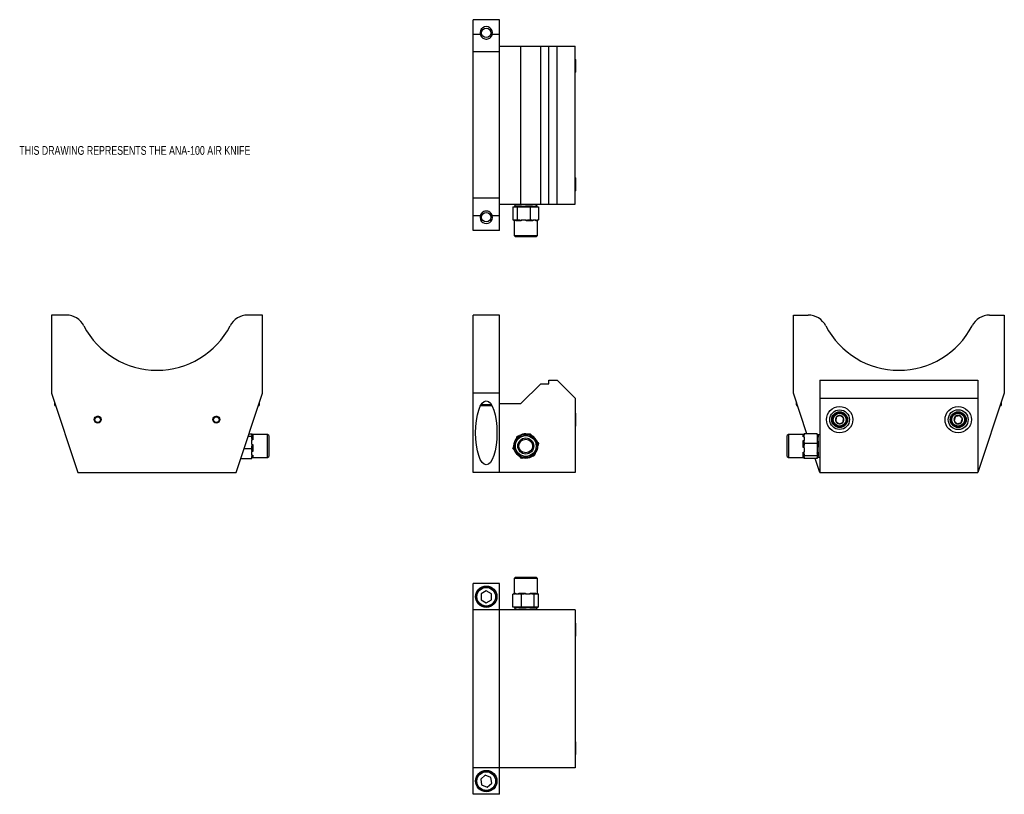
# Model space of a CAD drawing. Header units: inches. Extents: x 1.3 to 20, y 1.5 to 16.2.
import ezdxf

# ---------------------------------------------------------------- set-up
doc = ezdxf.new("R2010")
doc.units = ezdxf.units.IN
doc.header["$MEASUREMENT"] = 0
doc.layers.add('SLD-0', color=7, linetype='Continuous')
doc.styles.add('SLDTEXTSTYLE0', font='TXT', dxfattribs={"width": 0.75})

msp = doc.modelspace()

# ---------------------------------------------------------------- linework, layer by layer
at = {"color": 7, "linetype": 'Continuous', "lineweight": 25}
for p, q in [((10.437, 16.217), (9.937, 16.217)), ((9.937, 15.938), (9.937, 16.217)), ((10.437, 15.938), (10.437, 16.217)), ((10.073, 15.938), (9.937, 15.938)), ((9.937, 15.605), (9.937, 15.938)), ((10.437, 15.938), (10.302, 15.938)), ((10.437, 15.605), (10.437, 15.938)), ((10.437, 15.717), (10.845, 15.717)), ((10.845, 12.717), (10.845, 15.717)), ((10.845, 15.717), (11.22, 15.717)), ((11.22, 12.717), (11.22, 15.717)), ((11.22, 15.717), (11.376, 15.717)), ((11.376, 12.717), (11.376, 15.717)), ((11.376, 15.717), (11.532, 15.717)), ((11.532, 12.717), (11.532, 15.717)), ((11.532, 15.717), (11.876, 15.717)), ((11.876, 12.717), (11.876, 15.717)), ((10.437, 15.605), (9.937, 15.605)), ((9.937, 12.829), (9.937, 15.605)), ((10.437, 12.829), (10.437, 15.605)), ((11.882, 15.464), (11.876, 15.469)), ((11.882, 15.464), (11.882, 15.314)), ((11.876, 15.215), (11.882, 15.221)), ((11.882, 15.314), (11.882, 15.221)), ((11.882, 13.214), (11.876, 13.219)), ((11.882, 13.214), (11.882, 13.046)), ((11.876, 12.965), (11.882, 12.971)), ((11.882, 13.046), (11.882, 12.971)), ((10.437, 12.829), (9.937, 12.829)), ((9.937, 12.496), (9.937, 12.829)), ((10.437, 12.496), (10.437, 12.829)), ((10.437, 12.717), (10.845, 12.717)), ((10.727, 12.717), (10.727, 12.683)), ((10.845, 12.717), (11.22, 12.717)), ((11.147, 12.683), (11.147, 12.717)), ((11.22, 12.717), (11.376, 12.717)), ((11.376, 12.717), (11.532, 12.717)), ((11.532, 12.717), (11.876, 12.717)), ((10.693, 12.667), (10.693, 12.417)), ((10.693, 12.667), (10.712, 12.667)), ((10.712, 12.667), (10.757, 12.667)), ((10.727, 12.683), (10.727, 12.683)), ((10.757, 12.667), (10.775, 12.667)), ((10.769, 12.683), (10.838, 12.683)), ((10.775, 12.667), (10.775, 12.417)), ((10.775, 12.667), (10.83, 12.667)), ((10.83, 12.667), (10.965, 12.667)), ((10.963, 12.683), (11.048, 12.683)), ((10.965, 12.667), (11.019, 12.667)), ((11.019, 12.667), (11.019, 12.417)), ((11.019, 12.667), (11.056, 12.667)), ((11.056, 12.667), (11.145, 12.667)), ((11.131, 12.683), (11.147, 12.683)), ((11.145, 12.667), (11.181, 12.667)), ((11.181, 12.667), (11.181, 12.417)), ((10.073, 12.496), (9.937, 12.496)), ((9.937, 12.217), (9.937, 12.496)), ((10.437, 12.496), (10.302, 12.496)), ((10.437, 12.217), (10.437, 12.496)), ((10.693, 12.417), (10.702, 12.417)), ((10.717, 12.402), (10.717, 12.119)), ((10.719, 12.402), (10.717, 12.402)), ((10.719, 12.417), (10.719, 12.402)), ((10.719, 12.417), (10.75, 12.417)), ((10.75, 12.402), (10.75, 12.417)), ((10.852, 12.402), (10.75, 12.402)), ((10.766, 12.417), (10.775, 12.417)), ((10.775, 12.417), (10.803, 12.417)), ((10.852, 12.417), (10.852, 12.402)), ((10.852, 12.417), (10.943, 12.417)), ((10.943, 12.402), (10.943, 12.417)), ((11.07, 12.402), (10.943, 12.402)), ((10.992, 12.417), (11.019, 12.417)), ((11.019, 12.417), (11.037, 12.417)), ((11.07, 12.417), (11.07, 12.402)), ((11.07, 12.417), (11.131, 12.417)), ((11.131, 12.402), (11.131, 12.417)), ((11.157, 12.402), (11.131, 12.402)), ((11.157, 12.119), (11.157, 12.402)), ((11.163, 12.417), (11.181, 12.417)), ((11.172, 12.417), (11.165, 12.414)), ((10.437, 12.217), (9.937, 12.217)), ((10.717, 12.119), (10.739, 12.097)), ((10.717, 12.119), (11.153, 12.119)), ((11.132, 12.097), (10.739, 12.097)), ((11.135, 12.097), (11.132, 12.097)), ((11.135, 12.097), (11.157, 12.119)), ((11.153, 12.119), (11.157, 12.119)), ((1.939, 10.61), (1.939, 9.125)), ((2.218, 10.61), (1.939, 10.61)), ((5.939, 10.61), (5.66, 10.61)), ((5.939, 9.125), (5.939, 10.61)), ((10.437, 10.61), (9.937, 10.61)), ((9.937, 9.125), (9.937, 10.61)), ((10.437, 9.125), (10.437, 10.61)), ((16.018, 9.125), (16.018, 10.61)), ((16.018, 10.61), (16.297, 10.61)), ((19.739, 10.61), (20.018, 10.61)), ((20.018, 10.61), (20.018, 9.125)), ((11.376, 9.305), (11.376, 9.375)), ((11.376, 9.375), (11.532, 9.375)), ((11.532, 9.375), (11.876, 9.031)), ((16.518, 9.375), (16.518, 9.031)), ((16.518, 9.375), (19.518, 9.375)), ((19.518, 9.375), (19.518, 9.031)), ((10.845, 8.93), (11.22, 9.305)), ((11.22, 9.305), (11.376, 9.305)), ((1.939, 9.125), (2.439, 7.625)), ((5.439, 7.625), (5.939, 9.125)), ((10.437, 9.125), (9.937, 9.125)), ((9.937, 7.625), (9.937, 9.125)), ((10.437, 7.625), (10.437, 9.125)), ((11.876, 9.031), (11.876, 7.625)), ((16.273, 8.359), (16.018, 9.125)), ((16.518, 9.031), (19.518, 9.031)), ((16.518, 9.031), (16.518, 7.625)), ((20.018, 9.125), (19.518, 7.625)), ((19.518, 9.031), (19.518, 7.625)), ((1.992, 8.966), (1.992, 8.909)), ((2.011, 8.909), (1.992, 8.909)), ((2.018, 8.889), (2.012, 8.889)), ((5.866, 8.889), (5.86, 8.889)), ((5.886, 8.909), (5.867, 8.909)), ((5.886, 8.909), (5.886, 8.966)), ((10.296, 8.889), (10.078, 8.889)), ((10.285, 8.909), (10.089, 8.909)), ((10.437, 8.93), (10.845, 8.93)), ((16.071, 8.966), (16.071, 8.909)), ((16.09, 8.909), (16.071, 8.909)), ((16.097, 8.889), (16.091, 8.889)), ((19.945, 8.889), (19.939, 8.889)), ((19.965, 8.909), (19.946, 8.909)), ((19.965, 8.909), (19.965, 8.966)), ((2.773, 8.671), (2.775, 8.675)), ((5.031, 8.677), (5.034, 8.682)), ((11.882, 8.747), (11.876, 8.752)), ((11.882, 8.747), (11.882, 8.737)), ((11.882, 8.737), (11.882, 8.504)), ((11.876, 8.498), (11.882, 8.504)), ((5.669, 8.313), (5.739, 8.313)), ((5.684, 8.359), (5.739, 8.359)), ((5.739, 8.354), (5.739, 8.359)), ((6.037, 8.345), (5.739, 8.345)), ((5.739, 8.328), (5.739, 8.345)), ((5.739, 8.328), (5.755, 8.328)), ((5.739, 8.313), (5.739, 8.318)), ((5.739, 8.287), (5.739, 8.313)), ((5.755, 8.24), (5.739, 8.24)), ((5.739, 8.152), (5.739, 8.24)), ((5.755, 8.328), (5.755, 8.24)), ((6.059, 8.323), (6.037, 8.345)), ((6.037, 7.905), (6.037, 8.345)), ((6.059, 8.323), (6.059, 7.927)), ((10.766, 8.287), (10.775, 8.313)), ((10.775, 8.313), (10.803, 8.318)), ((10.992, 8.354), (11.019, 8.359)), ((11.019, 8.359), (11.037, 8.338)), ((15.92, 8.345), (15.898, 8.323)), ((15.898, 8.162), (15.898, 8.323)), ((16.203, 8.345), (15.92, 8.345)), ((15.92, 8.345), (15.92, 8.166)), ((16.202, 8.301), (16.202, 8.345)), ((16.218, 8.301), (16.202, 8.301)), ((16.202, 8.23), (16.218, 8.23)), ((16.202, 8.098), (16.202, 8.23)), ((16.468, 8.359), (16.218, 8.359)), ((16.218, 8.359), (16.218, 8.338)), ((16.218, 8.301), (16.218, 8.23)), ((16.468, 8.359), (16.468, 8.317)), ((16.468, 8.317), (16.468, 8.213)), ((16.518, 8.335), (16.482, 8.335)), ((16.482, 8.335), (16.483, 8.333)), ((16.483, 8.333), (16.483, 8.304)), ((5.591, 8.079), (5.739, 8.079)), ((5.739, 8.152), (5.755, 8.152)), ((5.739, 8.079), (5.739, 8.105)), ((5.739, 8.058), (5.739, 8.079)), ((5.755, 8.152), (5.755, 8.02)), ((10.693, 8.079), (10.702, 8.105)), ((10.711, 8.058), (10.693, 8.079)), ((11.163, 8.192), (11.181, 8.171)), ((11.181, 8.171), (11.172, 8.145)), ((15.898, 7.927), (15.898, 8.162)), ((15.92, 8.166), (15.92, 7.905)), ((16.218, 8.098), (16.202, 8.098)), ((16.218, 8.192), (16.218, 8.171)), ((16.468, 8.171), (16.218, 8.171)), ((16.218, 8.171), (16.218, 8.145)), ((16.218, 8.098), (16.218, 8.01)), ((16.468, 8.213), (16.468, 8.171)), ((16.468, 8.171), (16.468, 8.118)), ((16.468, 8.118), (16.468, 7.989)), ((16.483, 8.207), (16.483, 8.119)), ((5.528, 7.891), (5.739, 7.891)), ((5.739, 7.95), (5.739, 8.02)), ((5.755, 8.02), (5.739, 8.02)), ((5.739, 7.95), (5.755, 7.95)), ((5.739, 7.891), (5.739, 7.912)), ((5.754, 7.905), (6.037, 7.905)), ((5.755, 7.95), (5.755, 7.905)), ((6.037, 7.905), (6.059, 7.927)), ((10.855, 7.891), (10.837, 7.912)), ((10.882, 7.896), (10.855, 7.891)), ((11.099, 7.937), (11.072, 7.932)), ((11.108, 7.963), (11.099, 7.937)), ((15.898, 7.927), (15.92, 7.905)), ((15.92, 7.905), (16.218, 7.905)), ((16.202, 8.01), (16.218, 8.01)), ((16.202, 7.922), (16.202, 8.01)), ((16.218, 7.922), (16.202, 7.922)), ((16.218, 7.963), (16.218, 7.937)), ((16.468, 7.937), (16.218, 7.937)), ((16.218, 7.937), (16.218, 7.932)), ((16.218, 7.922), (16.218, 7.905)), ((16.218, 7.896), (16.218, 7.891)), ((16.468, 7.891), (16.218, 7.891)), ((16.518, 7.625), (16.429, 7.891)), ((16.468, 7.989), (16.468, 7.937)), ((16.468, 7.937), (16.468, 7.926)), ((16.468, 7.926), (16.468, 7.901)), ((16.468, 7.901), (16.468, 7.891)), ((16.482, 7.915), (16.518, 7.915)), ((16.483, 7.999), (16.483, 7.94)), ((2.439, 7.625), (5.439, 7.625)), ((10.437, 7.625), (9.937, 7.625)), ((11.876, 7.625), (10.437, 7.625)), ((16.518, 7.625), (19.518, 7.625)), ((10.739, 5.634), (10.717, 5.611)), ((10.717, 5.611), (10.717, 5.329)), ((11.157, 5.611), (10.717, 5.611)), ((10.739, 5.634), (11.135, 5.634)), ((11.157, 5.611), (11.135, 5.634)), ((11.157, 5.329), (11.157, 5.611)), ((10.437, 5.514), (9.937, 5.514)), ((9.937, 5.014), (9.937, 5.514)), ((10.437, 5.014), (10.437, 5.514)), ((10.187, 5.377), (10.089, 5.32)), ((10.089, 5.32), (10.089, 5.207)), ((10.286, 5.32), (10.187, 5.377)), ((10.286, 5.207), (10.286, 5.32)), ((10.693, 5.064), (10.693, 5.314)), ((10.711, 5.314), (10.693, 5.314)), ((10.702, 5.314), (10.709, 5.317)), ((10.717, 5.329), (10.744, 5.329)), ((10.744, 5.329), (10.744, 5.314)), ((10.805, 5.314), (10.744, 5.314)), ((10.805, 5.314), (10.805, 5.329)), ((10.805, 5.329), (10.931, 5.329)), ((10.855, 5.314), (10.837, 5.314)), ((10.855, 5.064), (10.855, 5.314)), ((10.882, 5.314), (10.855, 5.314)), ((10.931, 5.329), (10.931, 5.314)), ((11.023, 5.314), (10.931, 5.314)), ((11.023, 5.329), (11.125, 5.329)), ((11.023, 5.314), (11.023, 5.329)), ((11.099, 5.314), (11.072, 5.314)), ((11.099, 5.064), (11.099, 5.314)), ((11.108, 5.314), (11.099, 5.314)), ((11.125, 5.329), (11.125, 5.314)), ((11.156, 5.314), (11.125, 5.314)), ((11.156, 5.314), (11.156, 5.329)), ((11.156, 5.329), (11.157, 5.329)), ((11.181, 5.314), (11.172, 5.314)), ((11.181, 5.064), (11.181, 5.314)), ((10.089, 5.207), (10.187, 5.15)), ((10.187, 5.15), (10.286, 5.207)), ((10.73, 5.064), (10.693, 5.064)), ((10.727, 5.048), (10.727, 5.014)), ((10.744, 5.048), (10.727, 5.048)), ((10.819, 5.064), (10.73, 5.064)), ((10.855, 5.064), (10.819, 5.064)), ((10.912, 5.048), (10.827, 5.048)), ((10.91, 5.064), (10.855, 5.064)), ((11.044, 5.064), (10.91, 5.064)), ((11.105, 5.048), (11.037, 5.048)), ((11.099, 5.064), (11.044, 5.064)), ((11.117, 5.064), (11.099, 5.064)), ((11.163, 5.064), (11.117, 5.064)), ((11.147, 5.014), (11.147, 5.048)), ((11.147, 5.048), (11.147, 5.048)), ((11.181, 5.064), (11.163, 5.064)), ((10.437, 5.014), (9.937, 5.014)), ((9.937, 2.014), (9.937, 5.014)), ((10.437, 2.014), (10.437, 5.014)), ((11.876, 5.014), (10.437, 5.014)), ((11.876, 5.014), (11.876, 2.014)), ((11.882, 4.76), (11.876, 4.766)), ((11.882, 4.76), (11.882, 4.517)), ((11.876, 4.512), (11.882, 4.517)), ((11.882, 2.51), (11.876, 2.516)), ((11.882, 2.51), (11.882, 2.267)), ((11.876, 2.262), (11.882, 2.267)), ((10.437, 2.014), (9.937, 2.014)), ((9.937, 1.514), (9.937, 2.014)), ((10.169, 1.876), (10.081, 1.804)), ((10.275, 1.835), (10.169, 1.876)), ((10.437, 1.514), (10.437, 2.014)), ((11.876, 2.014), (10.437, 2.014)), ((10.081, 1.804), (10.099, 1.692)), ((10.099, 1.692), (10.205, 1.651)), ((10.205, 1.651), (10.293, 1.723)), ((10.293, 1.723), (10.275, 1.835)), ((10.437, 1.514), (9.937, 1.514))]:
    msp.add_line(p, q, dxfattribs=at)
at = {"color": 7, "linetype": 'Continuous', "lineweight": 25, "flags": 128}
for points in [[(10.838, 12.683), (10.837, 12.68), (10.837, 12.677), (10.836, 12.674), (10.835, 12.672), (10.834, 12.67), (10.833, 12.668), (10.832, 12.667), (10.83, 12.667)], [(11.048, 12.683), (11.048, 12.68), (11.048, 12.677), (11.049, 12.674), (11.05, 12.672), (11.051, 12.67), (11.053, 12.668), (11.054, 12.667), (11.056, 12.667)], [(10.937, 8.355), (10.967, 8.353), (10.973, 8.352)], [(16.468, 8.213), (16.468, 8.212), (16.469, 8.211), (16.471, 8.21), (16.472, 8.209), (16.475, 8.208), (16.478, 8.208), (16.48, 8.207), (16.483, 8.207)], [(16.468, 7.989), (16.468, 7.991), (16.469, 7.993), (16.471, 7.995), (16.472, 7.996), (16.475, 7.997), (16.478, 7.998), (16.48, 7.999), (16.483, 7.999)], [(10.819, 5.064), (10.82, 5.063), (10.822, 5.062), (10.823, 5.061), (10.825, 5.059), (10.826, 5.057), (10.826, 5.054), (10.827, 5.051), (10.827, 5.048)], [(11.044, 5.064), (11.043, 5.063), (11.041, 5.062), (11.04, 5.061), (11.039, 5.059), (11.038, 5.057), (11.037, 5.054), (11.037, 5.051), (11.037, 5.048)]]:
    msp.add_lwpolyline(points, dxfattribs=at)
at = {"color": 7, "linetype": 'Continuous', "lineweight": 25}
for centre, radius in [((10.187, 15.967), 0.0886), ((10.187, 12.467), 0.0886), ((16.893, 8.625), 0.25), ((16.893, 8.625), 0.187), ((19.143, 8.625), 0.25), ((19.143, 8.625), 0.188), ((2.814, 8.625), 0.065), ((2.814, 8.625), 0.0517), ((5.064, 8.625), 0.065), ((5.064, 8.625), 0.0517), ((16.893, 8.625), 0.151), ((16.893, 8.625), 0.135), ((16.893, 8.625), 0.122), ((19.143, 8.625), 0.151), ((19.143, 8.625), 0.135), ((19.143, 8.625), 0.122), ((10.937, 8.125), 0.22), ((10.937, 8.125), 0.198), ((10.937, 8.125), 0.152), ((10.937, 8.125), 0.13), ((10.187, 5.264), 0.203), ((10.187, 5.264), 0.197), ((10.187, 5.264), 0.177), ((10.187, 1.764), 0.203), ((10.187, 1.764), 0.197), ((10.187, 1.764), 0.177)]:
    msp.add_circle(centre, radius, dxfattribs=at)
for centre, radius, start, end in [((10.187, 15.967), 0.118, 345.768, 194.232), ((10.712, 12.683), 0.0156, 270, 0), ((10.712, 12.683), 0.0156, 270.0122, 0.0122), ((10.755, 12.681), 0.0143, 277.0975, 5.6645), ((10.996, 12.679), 0.0338, 173.4587, 200.4012), ((11.146, 12.682), 0.015, 177.7242, 267.5272), ((11.163, 12.683), 0.0156, 180, 270), ((10.187, 12.467), 0.118, 165.768, 14.232), ((10.702, 12.402), 0.0156, 0, 48.3042), ((11.173, 12.402), 0.0156, 121.6925, 180), ((2.218, 10.235), 0.375, 27.3455, 90), ((5.66, 10.235), 0.375, 90, 152.6545), ((16.297, 10.235), 0.375, 27.3455, 90), ((19.739, 10.235), 0.375, 90, 152.6545), ((3.939, 11.125), 1.563, 207.3455, 332.6545), ((18.018, 11.125), 1.563, 207.3455, 332.6545), ((2.012, 8.909), 0.0197, 180, 270), ((5.866, 8.909), 0.0197, 270, 0), ((16.091, 8.909), 0.0197, 180, 270), ((19.945, 8.909), 0.0197, 270, 0), ((2.814, 8.625), 0.0617, 85.6263, 131.2579), ((5.064, 8.625), 0.0617, 76.5034, 122.135), ((16.893, 8.625), 0.0812, 142.4483, 202.4483), ((16.893, 8.625), 0.0812, 82.4483, 142.4483), ((16.893, 8.625), 0.0812, 22.4483, 82.4483), ((16.893, 8.625), 0.0812, 322.4483, 22.4483), ((19.143, 8.625), 0.0812, 133.3254, 193.3254), ((19.143, 8.625), 0.0812, 193.3254, 253.3254), ((19.143, 8.625), 0.0812, 73.3254, 133.3254), ((19.143, 8.625), 0.0812, 13.3254, 73.3254), ((19.143, 8.625), 0.0812, 313.3254, 13.3254), ((16.893, 8.625), 0.0812, 202.4483, 262.4483), ((16.893, 8.625), 0.0812, 262.4483, 322.4483), ((19.143, 8.625), 0.0812, 253.3254, 313.3254), ((10.937, 8.125), 0.23, 140.6852, 180.2134), ((10.937, 8.125), 0.236, 124.8237, 136.5207), ((10.937, 8.125), 0.23, 90, 120.2869), ((10.937, 8.125), 0.236, 64.8237, 76.5207), ((10.937, 8.125), 0.23, 20.8367, 61.3256), ((16.483, 8.349), 0.0156, 180.214, 270.2124), ((16.482, 8.318), 0.0146, 184.9717, 274.2297), ((10.937, 8.125), 0.236, 184.8237, 196.5207), ((10.937, 8.125), 0.23, 200.3714, 240.2772), ((10.937, 8.125), 0.23, 320.3575, 1.0139), ((10.937, 8.125), 0.236, 4.8237, 16.5207), ((16.48, 7.985), 0.134, 88.332, 95.0155), ((10.937, 8.125), 0.236, 244.8237, 256.5207), ((10.937, 8.125), 0.23, 260.0021, 300.5226), ((10.937, 8.125), 0.236, 304.8237, 316.5207), ((16.483, 7.925), 0.0148, 86.5887, 176.124), ((10.702, 5.329), 0.0156, 301.6925, 0), ((11.173, 5.329), 0.0156, 180, 228.3042), ((10.712, 5.048), 0.0156, 0, 90), ((10.729, 5.049), 0.015, 357.7242, 87.5272), ((10.878, 5.052), 0.0338, 353.4587, 20.4012), ((11.119, 5.049), 0.0143, 97.0975, 185.6645), ((11.163, 5.048), 0.0156, 90, 180), ((11.163, 5.048), 0.0156, 90.0122, 180.0122)]:
    msp.add_arc(centre, radius, start, end, dxfattribs=at)
msp.add_ellipse((10.187, 8.375), major_axis=(0, 0.609), ratio=0.333333, dxfattribs=at)
for points, knots in [([(10.073, 15.938), (10.076, 15.929), (10.083, 15.907), (10.107, 15.878), (10.14, 15.857), (10.179, 15.847), (10.219, 15.851), (10.255, 15.868), (10.284, 15.895), (10.297, 15.921), (10.301, 15.936), (10.302, 15.938)], [0, 0, 0, 0, 0.097437, 0.220362, 0.347496, 0.475703, 0.600712, 0.724627, 0.851547, 0.979898, 1, 1, 1, 1]), ([(10.302, 12.496), (10.301, 12.499), (10.297, 12.514), (10.283, 12.54), (10.254, 12.567), (10.218, 12.584), (10.177, 12.587), (10.139, 12.577), (10.106, 12.556), (10.083, 12.527), (10.076, 12.505), (10.073, 12.496)], [0, 0, 0, 0, 0.029036, 0.151567, 0.276307, 0.404597, 0.531584, 0.655491, 0.780459, 0.9086, 1, 1, 1, 1]), ([(10.727, 12.683), (10.728, 12.682), (10.729, 12.681), (10.736, 12.678), (10.744, 12.679), (10.755, 12.682), (10.765, 12.682), (10.769, 12.683)], [0, 0, 0, 0, 0.238902, 0.421487, 0.607459, 0.802333, 1, 1, 1, 1]), ([(10.838, 12.683), (10.847, 12.682), (10.863, 12.681), (10.888, 12.678), (10.912, 12.679), (10.937, 12.682), (10.954, 12.682), (10.963, 12.683)], [0, 0, 0, 0, 0.2389022, 0.421487, 0.6074585, 0.8023331, 1, 1, 1, 1]), ([(11.048, 12.683), (11.056, 12.682), (11.071, 12.681), (11.09, 12.678), (11.106, 12.679), (11.12, 12.682), (11.127, 12.682), (11.131, 12.683)], [0, 0, 0, 0, 0.238902, 0.421487, 0.607459, 0.802333, 1, 1, 1, 1]), ([(10.702, 12.417), (10.706, 12.416), (10.71, 12.415), (10.715, 12.411), (10.717, 12.409), (10.718, 12.407), (10.718, 12.405), (10.719, 12.403), (10.719, 12.402), (10.719, 12.402)], [0, 0, 0, 0, 0.583746, 0.716656, 0.808881, 0.895997, 0.935417, 0.975236, 1, 1, 1, 1]), ([(10.75, 12.402), (10.75, 12.402), (10.75, 12.403), (10.75, 12.405), (10.752, 12.408), (10.757, 12.415), (10.762, 12.416), (10.766, 12.417)], [0, 0, 0, 0, 0.022557, 0.052482, 0.10861, 0.305018, 1, 1, 1, 1]), ([(10.803, 12.417), (10.813, 12.416), (10.826, 12.415), (10.839, 12.411), (10.845, 12.409), (10.848, 12.407), (10.85, 12.405), (10.851, 12.403), (10.852, 12.402), (10.852, 12.402)], [0, 0, 0, 0, 0.583746, 0.716656, 0.808881, 0.895997, 0.935417, 0.975236, 1, 1, 1, 1]), ([(10.943, 12.402), (10.943, 12.402), (10.943, 12.403), (10.944, 12.405), (10.948, 12.408), (10.964, 12.415), (10.98, 12.416), (10.992, 12.417)], [0, 0, 0, 0, 0.0225567, 0.0524824, 0.1086097, 0.3050179, 1, 1, 1, 1]), ([(11.037, 12.417), (11.044, 12.416), (11.053, 12.415), (11.062, 12.411), (11.065, 12.409), (11.068, 12.407), (11.069, 12.405), (11.07, 12.403), (11.07, 12.402), (11.07, 12.402)], [0, 0, 0, 0, 0.583746, 0.716656, 0.808881, 0.895997, 0.935417, 0.975236, 1, 1, 1, 1]), ([(11.131, 12.402), (11.131, 12.402), (11.131, 12.403), (11.132, 12.405), (11.134, 12.408), (11.145, 12.415), (11.155, 12.416), (11.163, 12.417)], [0, 0, 0, 0, 0.022557, 0.052482, 0.10861, 0.305018, 1, 1, 1, 1]), ([(2.773, 8.671), (2.776, 8.674), (2.785, 8.681), (2.799, 8.687), (2.809, 8.686), (2.812, 8.686)], [0, 0, 0, 0, 0.254206, 0.819559, 1, 1, 1, 1]), ([(2.86, 8.67), (2.855, 8.674), (2.845, 8.682), (2.829, 8.686), (2.821, 8.687), (2.819, 8.687)], [0, 0, 0, 0, 0.422488, 0.89039, 1, 1, 1, 1]), ([(5.031, 8.677), (5.034, 8.679), (5.044, 8.684), (5.059, 8.688), (5.069, 8.686), (5.071, 8.685)], [0, 0, 0, 0, 0.254206, 0.819559, 1, 1, 1, 1]), ([(5.115, 8.663), (5.111, 8.668), (5.103, 8.677), (5.089, 8.683), (5.08, 8.685), (5.079, 8.685)], [0, 0, 0, 0, 0.39498, 0.885169, 1, 1, 1, 1]), ([(16.829, 8.675), (16.828, 8.669), (16.826, 8.658), (16.824, 8.637), (16.821, 8.615), (16.819, 8.6), (16.818, 8.594)], [0, 0, 0, 0, 0.216452, 0.440303, 0.751894, 1, 1, 1, 1]), ([(16.904, 8.706), (16.9, 8.704), (16.888, 8.699), (16.867, 8.69), (16.845, 8.681), (16.833, 8.676), (16.829, 8.675)], [0, 0, 0, 0, 0.156025, 0.493707, 0.819058, 1, 1, 1, 1]), ([(16.968, 8.656), (16.963, 8.659), (16.955, 8.666), (16.938, 8.679), (16.92, 8.693), (16.909, 8.702), (16.904, 8.706)], [0, 0, 0, 0, 0.216452, 0.440303, 0.751894, 1, 1, 1, 1]), ([(16.957, 8.576), (16.958, 8.581), (16.959, 8.592), (16.962, 8.613), (16.965, 8.635), (16.967, 8.65), (16.968, 8.656)], [0, 0, 0, 0, 0.216452, 0.440303, 0.751894, 1, 1, 1, 1]), ([(19.087, 8.684), (19.086, 8.679), (19.082, 8.668), (19.076, 8.648), (19.07, 8.626), (19.066, 8.612), (19.064, 8.606)], [0, 0, 0, 0, 0.216452, 0.440303, 0.751894, 1, 1, 1, 1]), ([(19.064, 8.606), (19.068, 8.602), (19.075, 8.594), (19.09, 8.579), (19.105, 8.562), (19.115, 8.552), (19.12, 8.547)], [0, 0, 0, 0, 0.216452, 0.440303, 0.751894, 1, 1, 1, 1]), ([(19.166, 8.703), (19.162, 8.702), (19.15, 8.699), (19.128, 8.694), (19.104, 8.688), (19.092, 8.685), (19.087, 8.684)], [0, 0, 0, 0, 0.156025, 0.493707, 0.819058, 1, 1, 1, 1]), ([(19.222, 8.644), (19.218, 8.648), (19.21, 8.656), (19.196, 8.671), (19.18, 8.688), (19.171, 8.698), (19.166, 8.703)], [0, 0, 0, 0, 0.216452, 0.440303, 0.751894, 1, 1, 1, 1]), ([(19.199, 8.566), (19.2, 8.571), (19.203, 8.582), (19.209, 8.602), (19.216, 8.624), (19.22, 8.638), (19.222, 8.644)], [0, 0, 0, 0, 0.216452, 0.440303, 0.751894, 1, 1, 1, 1]), ([(16.818, 8.594), (16.822, 8.591), (16.831, 8.584), (16.848, 8.571), (16.866, 8.557), (16.877, 8.548), (16.882, 8.545)], [0, 0, 0, 0, 0.216452, 0.440303, 0.751894, 1, 1, 1, 1]), ([(16.882, 8.545), (16.886, 8.546), (16.898, 8.551), (16.921, 8.56), (16.942, 8.569), (16.954, 8.574), (16.957, 8.576)], [0, 0, 0, 0, 0.180942, 0.506293, 0.843975, 1, 1, 1, 1]), ([(19.12, 8.547), (19.124, 8.548), (19.137, 8.551), (19.16, 8.557), (19.182, 8.562), (19.195, 8.565), (19.199, 8.566)], [0, 0, 0, 0, 0.180942, 0.506293, 0.843975, 1, 1, 1, 1]), ([(5.755, 8.345), (5.754, 8.345), (5.753, 8.345), (5.752, 8.345), (5.748, 8.346), (5.742, 8.349), (5.74, 8.352), (5.739, 8.354)], [0, 0, 0, 0, 0.022557, 0.052482, 0.10861, 0.305018, 1, 1, 1, 1]), ([(5.739, 8.318), (5.74, 8.32), (5.741, 8.323), (5.746, 8.325), (5.748, 8.326), (5.75, 8.327), (5.752, 8.327), (5.753, 8.328), (5.754, 8.328), (5.755, 8.328)], [0, 0, 0, 0, 0.583746, 0.716656, 0.808881, 0.895997, 0.935417, 0.975236, 1, 1, 1, 1]), ([(5.755, 8.24), (5.754, 8.24), (5.753, 8.24), (5.752, 8.241), (5.748, 8.245), (5.742, 8.26), (5.74, 8.275), (5.739, 8.287)], [0, 0, 0, 0, 0.022557, 0.052482, 0.10861, 0.305018, 1, 1, 1, 1]), ([(10.75, 8.24), (10.75, 8.24), (10.75, 8.24), (10.75, 8.241), (10.752, 8.245), (10.757, 8.26), (10.762, 8.275), (10.766, 8.287)], [0, 0, 0, 0, 0.022557, 0.052482, 0.10861, 0.305018, 1, 1, 1, 1]), ([(10.803, 8.318), (10.813, 8.32), (10.826, 8.323), (10.839, 8.325), (10.845, 8.326), (10.848, 8.327), (10.85, 8.327), (10.851, 8.328), (10.852, 8.328), (10.852, 8.328)], [0, 0, 0, 0, 0.583746, 0.716656, 0.808881, 0.895997, 0.935417, 0.975236, 1, 1, 1, 1]), ([(10.943, 8.345), (10.943, 8.345), (10.943, 8.345), (10.944, 8.345), (10.948, 8.346), (10.964, 8.349), (10.98, 8.352), (10.992, 8.354)], [0, 0, 0, 0, 0.022557, 0.052482, 0.10861, 0.305018, 1, 1, 1, 1]), ([(11.037, 8.338), (11.044, 8.33), (11.053, 8.32), (11.062, 8.31), (11.065, 8.306), (11.068, 8.303), (11.069, 8.302), (11.07, 8.301), (11.07, 8.301), (11.07, 8.301)], [0, 0, 0, 0, 0.583746, 0.716656, 0.808881, 0.895997, 0.935417, 0.975236, 1, 1, 1, 1]), ([(11.131, 8.23), (11.131, 8.23), (11.131, 8.23), (11.132, 8.229), (11.134, 8.226), (11.145, 8.214), (11.155, 8.202), (11.163, 8.192)], [0, 0, 0, 0, 0.022557, 0.052482, 0.10861, 0.305018, 1, 1, 1, 1]), ([(16.202, 8.345), (16.203, 8.345), (16.204, 8.345), (16.205, 8.345), (16.209, 8.346), (16.215, 8.349), (16.217, 8.352), (16.218, 8.354)], [0, 0, 0, 0, 0.022557, 0.052482, 0.10861, 0.305018, 1, 1, 1, 1]), ([(16.218, 8.338), (16.217, 8.33), (16.216, 8.32), (16.211, 8.31), (16.209, 8.306), (16.207, 8.303), (16.205, 8.302), (16.204, 8.301), (16.203, 8.301), (16.202, 8.301)], [0, 0, 0, 0, 0.5837461, 0.7166561, 0.808881, 0.8959975, 0.9354172, 0.9752356, 1, 1, 1, 1]), ([(16.202, 8.23), (16.203, 8.23), (16.204, 8.23), (16.205, 8.229), (16.209, 8.226), (16.215, 8.214), (16.217, 8.202), (16.218, 8.192)], [0, 0, 0, 0, 0.022557, 0.052482, 0.10861, 0.305018, 1, 1, 1, 1]), ([(16.482, 8.335), (16.48, 8.335), (16.476, 8.336), (16.471, 8.34), (16.468, 8.345), (16.468, 8.348), (16.468, 8.349)], [0, 0, 0, 0, 0.2541513, 0.5668009, 0.8747072, 1, 1, 1, 1]), ([(16.483, 8.304), (16.483, 8.298), (16.482, 8.288), (16.479, 8.27), (16.479, 8.251), (16.482, 8.23), (16.483, 8.215), (16.483, 8.207)], [0, 0, 0, 0, 0.2389022, 0.421487, 0.6074585, 0.8023331, 1, 1, 1, 1]), ([(5.739, 8.105), (5.74, 8.115), (5.741, 8.127), (5.746, 8.141), (5.748, 8.145), (5.75, 8.149), (5.752, 8.151), (5.753, 8.152), (5.754, 8.152), (5.755, 8.152)], [0, 0, 0, 0, 0.583746, 0.716656, 0.808881, 0.895997, 0.935417, 0.975236, 1, 1, 1, 1]), ([(5.755, 8.02), (5.754, 8.02), (5.753, 8.02), (5.752, 8.021), (5.748, 8.024), (5.742, 8.036), (5.74, 8.049), (5.739, 8.058)], [0, 0, 0, 0, 0.022557, 0.052482, 0.10861, 0.305018, 1, 1, 1, 1]), ([(10.702, 8.105), (10.706, 8.115), (10.71, 8.127), (10.715, 8.141), (10.717, 8.145), (10.718, 8.149), (10.718, 8.151), (10.719, 8.152), (10.719, 8.152), (10.719, 8.152)], [0, 0, 0, 0, 0.583746, 0.716656, 0.808881, 0.895997, 0.935417, 0.975236, 1, 1, 1, 1]), ([(10.744, 8.02), (10.744, 8.02), (10.744, 8.02), (10.743, 8.021), (10.74, 8.024), (10.73, 8.036), (10.72, 8.049), (10.711, 8.058)], [0, 0, 0, 0, 0.022557, 0.052482, 0.10861, 0.305018, 1, 1, 1, 1]), ([(11.172, 8.145), (11.169, 8.135), (11.164, 8.123), (11.16, 8.11), (11.158, 8.105), (11.157, 8.101), (11.156, 8.099), (11.156, 8.098), (11.156, 8.098), (11.156, 8.098)], [0, 0, 0, 0, 0.5837461, 0.7166561, 0.808881, 0.8959975, 0.9354172, 0.9752356, 1, 1, 1, 1]), ([(16.218, 8.145), (16.217, 8.135), (16.216, 8.123), (16.211, 8.11), (16.209, 8.105), (16.207, 8.101), (16.205, 8.099), (16.204, 8.098), (16.203, 8.098), (16.202, 8.098)], [0, 0, 0, 0, 0.583746, 0.716656, 0.808881, 0.895997, 0.935417, 0.975236, 1, 1, 1, 1]), ([(16.483, 8.119), (16.483, 8.109), (16.482, 8.09), (16.479, 8.065), (16.479, 8.042), (16.482, 8.02), (16.483, 8.006), (16.483, 7.999)], [0, 0, 0, 0, 0.238902, 0.421487, 0.607459, 0.802333, 1, 1, 1, 1]), ([(5.739, 7.912), (5.74, 7.92), (5.741, 7.93), (5.746, 7.94), (5.748, 7.944), (5.75, 7.947), (5.752, 7.948), (5.753, 7.949), (5.754, 7.95), (5.755, 7.95)], [0, 0, 0, 0, 0.583746, 0.716656, 0.808881, 0.895997, 0.935417, 0.975236, 1, 1, 1, 1]), ([(5.755, 7.905), (5.754, 7.905), (5.753, 7.905), (5.752, 7.905), (5.748, 7.904), (5.742, 7.901), (5.74, 7.898), (5.739, 7.896)], [0, 0, 0, 0, 0.022557, 0.052482, 0.10861, 0.305018, 1, 1, 1, 1]), ([(10.837, 7.912), (10.83, 7.92), (10.822, 7.93), (10.813, 7.94), (10.809, 7.944), (10.807, 7.947), (10.805, 7.948), (10.805, 7.949), (10.805, 7.95), (10.805, 7.95)], [0, 0, 0, 0, 0.583746, 0.716656, 0.808881, 0.895997, 0.935417, 0.975236, 1, 1, 1, 1]), ([(10.931, 7.905), (10.931, 7.905), (10.931, 7.905), (10.93, 7.905), (10.926, 7.904), (10.91, 7.901), (10.895, 7.898), (10.882, 7.896)], [0, 0, 0, 0, 0.022557, 0.052482, 0.10861, 0.305018, 1, 1, 1, 1]), ([(11.072, 7.932), (11.061, 7.93), (11.049, 7.927), (11.035, 7.925), (11.03, 7.924), (11.027, 7.923), (11.024, 7.923), (11.023, 7.922), (11.023, 7.922), (11.023, 7.922)], [0, 0, 0, 0, 0.5837461, 0.7166561, 0.808881, 0.8959975, 0.9354172, 0.9752356, 1, 1, 1, 1]), ([(11.125, 8.01), (11.125, 8.01), (11.125, 8.01), (11.124, 8.009), (11.123, 8.005), (11.118, 7.99), (11.112, 7.975), (11.108, 7.963)], [0, 0, 0, 0, 0.022557, 0.052482, 0.10861, 0.305018, 1, 1, 1, 1]), ([(16.202, 8.01), (16.203, 8.01), (16.204, 8.01), (16.205, 8.009), (16.209, 8.005), (16.215, 7.99), (16.217, 7.975), (16.218, 7.963)], [0, 0, 0, 0, 0.022557, 0.052482, 0.10861, 0.305018, 1, 1, 1, 1]), ([(16.218, 7.932), (16.217, 7.93), (16.216, 7.927), (16.211, 7.925), (16.209, 7.924), (16.207, 7.923), (16.205, 7.923), (16.204, 7.922), (16.203, 7.922), (16.202, 7.922)], [0, 0, 0, 0, 0.583746, 0.716656, 0.808881, 0.895997, 0.935417, 0.975236, 1, 1, 1, 1]), ([(16.202, 7.905), (16.203, 7.905), (16.204, 7.905), (16.205, 7.905), (16.209, 7.904), (16.215, 7.901), (16.217, 7.898), (16.218, 7.896)], [0, 0, 0, 0, 0.022557, 0.052482, 0.10861, 0.305018, 1, 1, 1, 1]), ([(16.468, 7.902), (16.468, 7.903), (16.468, 7.906), (16.472, 7.911), (16.477, 7.915), (16.481, 7.915), (16.482, 7.915)], [0, 0, 0, 0, 0.192544, 0.494448, 0.812811, 1, 1, 1, 1]), ([(16.483, 7.94), (16.483, 7.936), (16.482, 7.928), (16.479, 7.92), (16.479, 7.916), (16.481, 7.915), (16.482, 7.915), (16.482, 7.915)], [0, 0, 0, 0, 0.297753, 0.525315, 0.757098, 0.999978, 1, 1, 1, 1]), ([(10.744, 5.329), (10.744, 5.329), (10.744, 5.328), (10.743, 5.326), (10.74, 5.323), (10.73, 5.316), (10.72, 5.315), (10.711, 5.314)], [0, 0, 0, 0, 0.022557, 0.052482, 0.10861, 0.305018, 1, 1, 1, 1]), ([(10.837, 5.314), (10.83, 5.314), (10.822, 5.316), (10.813, 5.32), (10.809, 5.322), (10.807, 5.324), (10.805, 5.326), (10.805, 5.328), (10.805, 5.329), (10.805, 5.329)], [0, 0, 0, 0, 0.583746, 0.716656, 0.808881, 0.895997, 0.935417, 0.975236, 1, 1, 1, 1]), ([(10.931, 5.329), (10.931, 5.329), (10.931, 5.328), (10.93, 5.326), (10.926, 5.323), (10.91, 5.316), (10.895, 5.315), (10.882, 5.314)], [0, 0, 0, 0, 0.022557, 0.052482, 0.10861, 0.305018, 1, 1, 1, 1]), ([(11.072, 5.314), (11.061, 5.314), (11.049, 5.316), (11.035, 5.32), (11.03, 5.322), (11.027, 5.324), (11.024, 5.326), (11.023, 5.328), (11.023, 5.329), (11.023, 5.329)], [0, 0, 0, 0, 0.583746, 0.716656, 0.808881, 0.895997, 0.935417, 0.975236, 1, 1, 1, 1]), ([(11.125, 5.329), (11.125, 5.329), (11.125, 5.328), (11.124, 5.326), (11.123, 5.323), (11.118, 5.316), (11.112, 5.315), (11.108, 5.314)], [0, 0, 0, 0, 0.022557, 0.052482, 0.10861, 0.305018, 1, 1, 1, 1]), ([(11.172, 5.314), (11.169, 5.314), (11.164, 5.316), (11.16, 5.32), (11.158, 5.322), (11.157, 5.324), (11.156, 5.326), (11.156, 5.328), (11.156, 5.329), (11.156, 5.329)], [0, 0, 0, 0, 0.583746, 0.716656, 0.808881, 0.895997, 0.935417, 0.975236, 1, 1, 1, 1]), ([(10.827, 5.048), (10.818, 5.049), (10.803, 5.05), (10.784, 5.052), (10.769, 5.052), (10.755, 5.049), (10.748, 5.048), (10.744, 5.048)], [0, 0, 0, 0, 0.2389022, 0.421487, 0.6074585, 0.8023331, 1, 1, 1, 1]), ([(11.037, 5.048), (11.028, 5.049), (11.011, 5.05), (10.986, 5.052), (10.962, 5.052), (10.937, 5.049), (10.92, 5.048), (10.912, 5.048)], [0, 0, 0, 0, 0.238902, 0.421487, 0.607459, 0.802333, 1, 1, 1, 1]), ([(11.147, 5.048), (11.146, 5.049), (11.145, 5.05), (11.139, 5.052), (11.131, 5.052), (11.12, 5.049), (11.11, 5.048), (11.105, 5.048)], [0, 0, 0, 0, 0.238902, 0.421487, 0.607459, 0.802333, 1, 1, 1, 1])]:
    msp.add_open_spline(points, degree=3, knots=knots, dxfattribs=at)

# ---------------------------------------------------------------- texts
at = {"layer": 'SLD-0', "color": 7, "insert": (1.326, 13.819), "char_height": 0.16667, "attachment_point": 1, "style": 'SLDTEXTSTYLE0'}
msp.add_mtext('THIS DRAWING REPRESENTS THE ANA-100 AIR KNIFE', dxfattribs=at)

doc.saveas('drawing.dxf')
